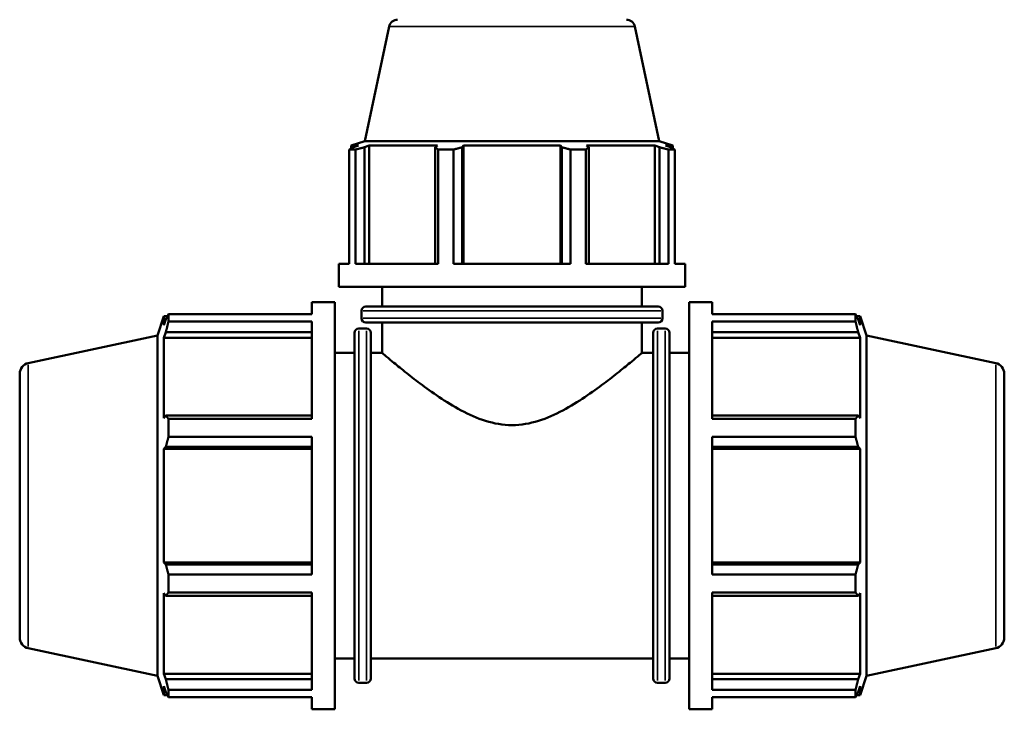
# Model space of a CAD drawing. Header units: inches. Extents: x 0.1 to 46.1, y -10.8 to 32.8.
# Tile 4 of 7: x 13.6 to 24.3, y 10.1 to 17.6. Entities that reach past the tile are written whole.
import ezdxf

# ---------------------------------------------------------------- set-up
doc = ezdxf.new("R2010")
doc.units = ezdxf.units.IN
doc.header["$MEASUREMENT"] = 0
doc.layers.add('Visible (ANSI)', color=7, linetype='Continuous', lineweight=50)
doc.layers.add('Visible Narrow (ANSI)', color=7, linetype='Continuous', lineweight=35)

msp = doc.modelspace()

# ---------------------------------------------------------------- linework, layer by layer
at = {"layer": 'Visible (ANSI)'}
for p, q in [((17.6053, 17.531), (17.3391, 16.2785)), ((20.2884, 17.531), (20.5546, 16.2785)), ((17.3391, 16.2785), (17.1892, 16.2298)), ((20.5546, 16.2785), (17.3391, 16.2785)), ((20.5546, 16.2785), (20.7046, 16.2298)), ((17.2368, 16.1868), (17.1685, 16.1868)), ((17.1685, 14.9375), (17.1685, 16.1868)), ((17.2705, 16.2298), (17.1892, 16.2298)), ((17.1892, 16.1975), (17.1892, 16.2298)), ((17.2705, 16.2298), (17.2164, 16.2113)), ((17.2368, 16.1868), (17.2368, 14.9375)), ((17.3375, 16.2113), (17.3878, 16.2298)), ((17.3375, 14.9375), (17.3375, 16.2113)), ((17.3878, 14.9375), (17.3878, 16.2298)), ((18.1352, 16.2298), (17.3878, 16.2298)), ((18.1352, 16.2298), (18.1091, 16.2113)), ((18.1091, 16.2113), (18.1091, 14.9375)), ((18.3069, 16.1868), (18.1419, 16.1868)), ((18.1419, 14.9375), (18.1419, 16.1868)), ((18.3069, 16.1868), (18.3069, 14.9375)), ((18.4013, 16.2113), (18.4183, 16.2298)), ((18.4013, 14.9375), (18.4013, 16.2113)), ((18.4183, 14.9375), (18.4183, 16.2298)), ((19.4754, 16.2298), (18.4183, 16.2298)), ((19.4754, 14.9375), (19.4754, 16.2298)), ((19.4754, 16.2298), (19.4925, 16.2113)), ((19.4925, 16.2113), (19.4925, 14.9375)), ((19.7518, 16.1868), (19.5868, 16.1868)), ((19.5868, 14.9375), (19.5868, 16.1868)), ((19.7518, 16.1868), (19.7518, 14.9375)), ((19.7846, 16.2113), (19.7585, 16.2298)), ((20.506, 16.2298), (19.7585, 16.2298)), ((19.7846, 14.9375), (19.7846, 16.2113)), ((20.506, 14.9375), (20.506, 16.2298)), ((20.506, 16.2298), (20.5562, 16.2113)), ((20.5562, 16.2113), (20.5562, 14.9375)), ((20.6773, 16.2113), (20.6232, 16.2298)), ((20.7046, 16.2298), (20.6232, 16.2298)), ((20.7252, 16.1868), (20.6569, 16.1868)), ((20.6569, 14.9375), (20.6569, 16.1868)), ((20.7046, 16.1975), (20.7046, 16.2298)), ((20.7252, 16.1868), (20.7252, 14.9375)), ((17.0569, 14.6855), (17.0569, 14.9375)), ((17.1685, 14.9375), (17.0569, 14.9375)), ((18.1419, 14.9375), (17.2368, 14.9375)), ((19.5868, 14.9375), (18.3069, 14.9375)), ((20.6569, 14.9375), (19.7518, 14.9375)), ((20.8369, 14.9375), (20.7252, 14.9375)), ((20.8369, 14.6855), (20.8369, 14.9375)), ((20.8369, 14.6855), (17.0569, 14.6855)), ((17.5294, 14.4731), (17.5294, 14.6855)), ((20.3644, 14.4731), (20.3644, 14.6855)), ((16.7599, 14.3895), (16.7599, 14.521)), ((16.7599, 14.521), (17.0119, 14.521)), ((17.0119, 10.071), (17.0119, 14.521)), ((20.8819, 10.071), (20.8819, 14.521)), ((20.8819, 14.521), (21.1339, 14.521)), ((21.1339, 14.3895), (21.1339, 14.521)), ((17.3026, 14.3434), (17.3026, 14.4258)), ((17.3499, 14.4731), (20.5438, 14.4731)), ((20.5912, 14.3434), (20.5912, 14.4258)), ((15.0769, 14.1539), (15.1455, 14.3652)), ((15.1455, 14.3652), (15.1455, 14.2695)), ((15.1455, 14.3652), (15.1835, 14.3652)), ((15.1672, 14.3331), (15.1455, 14.2695)), ((15.1961, 14.3895), (16.7599, 14.3895)), ((15.1961, 14.3091), (15.1961, 14.3895)), ((16.7599, 14.3091), (15.1961, 14.3091)), ((16.7599, 13.2436), (16.7599, 14.3091)), ((21.1339, 14.3895), (22.6976, 14.3895)), ((21.1339, 13.2436), (21.1339, 14.3091)), ((22.6976, 14.3091), (21.1339, 14.3091)), ((22.6976, 14.3091), (22.6976, 14.3895)), ((22.7102, 14.3652), (22.7482, 14.3652)), ((22.7482, 14.2695), (22.7265, 14.3331)), ((22.7482, 14.2695), (22.7482, 14.3652)), ((22.8169, 14.1539), (22.7482, 14.3652)), ((15.1455, 14.1314), (15.1672, 14.1906)), ((15.1672, 14.1906), (16.7599, 14.1906)), ((17.2742, 14.2317), (17.3587, 14.2317)), ((20.5438, 14.2961), (17.3499, 14.2961)), ((17.5294, 13.9647), (17.5294, 14.2961)), ((20.3644, 13.9647), (20.3644, 14.2961)), ((20.535, 14.2317), (20.6195, 14.2317)), ((21.1339, 14.1906), (22.7265, 14.1906)), ((22.7265, 14.1906), (22.7482, 14.1314)), ((13.6656, 13.8539), (15.0769, 14.1539)), ((15.0769, 10.4381), (15.0769, 14.1539)), ((15.1455, 14.1314), (15.1455, 13.2514)), ((16.7599, 14.1314), (15.1455, 14.1314)), ((17.2269, 10.4075), (17.2269, 14.1844)), ((17.406, 14.1844), (17.406, 10.4075)), ((20.4877, 10.4075), (20.4877, 14.1844)), ((20.6669, 14.1844), (20.6669, 10.4075)), ((21.1339, 14.1314), (22.7482, 14.1314)), ((22.7482, 13.2514), (22.7482, 14.1314)), ((22.8169, 10.4381), (22.8169, 14.1539)), ((24.2281, 13.8539), (22.8169, 14.1539)), ((17.0119, 13.9647), (17.2269, 13.9647)), ((17.406, 13.9647), (17.5294, 13.9647)), ((20.3644, 13.9647), (20.4877, 13.9647)), ((20.6669, 13.9647), (20.8819, 13.9647)), ((13.5719, 13.7382), (13.5719, 10.8538)), ((24.3219, 13.7382), (24.3219, 10.8538)), ((15.1672, 13.2823), (15.1455, 13.2514)), ((16.7599, 13.2823), (15.1672, 13.2823)), ((15.1961, 13.2436), (16.7599, 13.2436)), ((15.1961, 13.0494), (15.1961, 13.2436)), ((22.7265, 13.2823), (21.1339, 13.2823)), ((21.1339, 13.2436), (22.6976, 13.2436)), ((22.6976, 13.0494), (22.6976, 13.2436)), ((22.7482, 13.2514), (22.7265, 13.2823)), ((16.7599, 13.0494), (15.1961, 13.0494)), ((16.7599, 11.5426), (16.7599, 13.0494)), ((21.1339, 11.5426), (21.1339, 13.0494)), ((22.6976, 13.0494), (21.1339, 13.0494)), ((15.1455, 12.9182), (15.1672, 12.9383)), ((16.7599, 12.9182), (15.1455, 12.9182)), ((15.1455, 12.9182), (15.1455, 11.6737)), ((15.1672, 12.9383), (16.7599, 12.9383)), ((21.1339, 12.9383), (22.7265, 12.9383)), ((21.1339, 12.9182), (22.7482, 12.9182)), ((22.7265, 12.9383), (22.7482, 12.9182)), ((22.7482, 11.6737), (22.7482, 12.9182)), ((16.7599, 11.6737), (15.1455, 11.6737)), ((15.1672, 11.6537), (15.1455, 11.6737)), ((16.7599, 11.6537), (15.1672, 11.6537)), ((21.1339, 11.6737), (22.7482, 11.6737)), ((22.7265, 11.6537), (21.1339, 11.6537)), ((22.7482, 11.6737), (22.7265, 11.6537)), ((15.1961, 11.5426), (16.7599, 11.5426)), ((15.1961, 11.3483), (15.1961, 11.5426)), ((21.1339, 11.5426), (22.6976, 11.5426)), ((22.6976, 11.3483), (22.6976, 11.5426)), ((15.1455, 11.3405), (15.1455, 10.4605)), ((15.1455, 11.3405), (15.1672, 11.3097)), ((15.1672, 11.3097), (16.7599, 11.3097)), ((16.7599, 11.3483), (15.1961, 11.3483)), ((16.7599, 10.2829), (16.7599, 11.3483)), ((21.1339, 10.2829), (21.1339, 11.3483)), ((22.6976, 11.3483), (21.1339, 11.3483)), ((21.1339, 11.3097), (22.7265, 11.3097)), ((22.7265, 11.3097), (22.7482, 11.3405)), ((22.7482, 10.4605), (22.7482, 11.3405)), ((13.6656, 10.7381), (15.0769, 10.4381)), ((24.2281, 10.7381), (22.8169, 10.4381)), ((17.0119, 10.6272), (17.2269, 10.6272)), ((17.406, 10.6272), (20.4877, 10.6272)), ((20.6669, 10.6272), (20.8819, 10.6272)), ((15.0769, 10.4381), (15.1455, 10.2267)), ((16.7599, 10.4605), (15.1455, 10.4605)), ((15.1672, 10.4013), (15.1455, 10.4605)), ((21.1339, 10.4605), (22.7482, 10.4605)), ((22.7482, 10.4605), (22.7265, 10.4013)), ((22.8169, 10.4381), (22.7482, 10.2267)), ((15.1455, 10.3225), (15.1455, 10.2267)), ((15.1455, 10.3225), (15.1672, 10.2588)), ((16.7599, 10.4013), (15.1672, 10.4013)), ((17.2742, 10.3602), (17.3587, 10.3602)), ((20.535, 10.3602), (20.6195, 10.3602)), ((22.7265, 10.4013), (21.1339, 10.4013)), ((22.7265, 10.2588), (22.7482, 10.3225)), ((22.7482, 10.2267), (22.7482, 10.3225)), ((15.1455, 10.2267), (15.1835, 10.2267)), ((15.1961, 10.2829), (16.7599, 10.2829)), ((15.1961, 10.2024), (15.1961, 10.2829)), ((21.1339, 10.2829), (22.6976, 10.2829)), ((22.6976, 10.2024), (22.6976, 10.2829)), ((22.7102, 10.2267), (22.7482, 10.2267)), ((16.7599, 10.2024), (15.1961, 10.2024)), ((16.7599, 10.071), (16.7599, 10.2024)), ((21.1339, 10.071), (21.1339, 10.2024)), ((22.6976, 10.2024), (21.1339, 10.2024)), ((16.7599, 10.071), (17.0119, 10.071)), ((20.8819, 10.071), (21.1339, 10.071))]:
    msp.add_line(p, q, dxfattribs=at)
for centre, radius, start, end in [((17.6979, 17.5113), 0.0947, 90, 168), ((20.1958, 17.5113), 0.0947, 12, 90), ((17.3499, 14.4258), 0.0473, 90, 180), ((20.5438, 14.4258), 0.0473, 0, 90), ((17.3499, 14.3434), 0.0473, 180, 270), ((20.5438, 14.3434), 0.0473, 270, 0), ((17.2742, 14.1844), 0.0473, 90, 180), ((17.3587, 14.1844), 0.0473, 0, 90), ((20.535, 14.1844), 0.0473, 90, 180), ((20.6195, 14.1844), 0.0473, 0, 90), ((13.6902, 13.7382), 0.1183, 102, 180), ((24.2035, 13.7382), 0.1183, 0, 78), ((13.6902, 10.8538), 0.1183, 180, 258), ((24.2035, 10.8538), 0.1183, 282, 0), ((17.2742, 10.4075), 0.0473, 180, 270), ((17.3587, 10.4075), 0.0473, 270, 0), ((20.535, 10.4075), 0.0473, 180, 270), ((20.6195, 10.4075), 0.0473, 270, 0)]:
    msp.add_arc(centre, radius, start, end, dxfattribs=at)
for points, weights in [([(17.1685, 16.1868), (17.193, 16.1995), (17.2164, 16.2113)], [1, 1.00174160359, 1.00266706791]), ([(17.3375, 16.2113), (17.2882, 16.1995), (17.2368, 16.1868)], [1.00266706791, 1.00174160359, 1]), ([(18.1419, 16.1868), (18.1251, 16.1995), (18.1091, 16.2113)], [1, 1.00174160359, 1.00266706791]), ([(18.4013, 16.2113), (18.355, 16.1995), (18.3069, 16.1868)], [1.00266706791, 1.00174160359, 1]), ([(19.5868, 16.1868), (19.5387, 16.1995), (19.4925, 16.2113)], [1, 1.00174160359, 1.00266706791]), ([(19.7846, 16.2113), (19.7686, 16.1995), (19.7518, 16.1868)], [1.00266706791, 1.00174160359, 1]), ([(20.6569, 16.1868), (20.6055, 16.1995), (20.5562, 16.2113)], [1, 1.00174160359, 1.00266706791]), ([(20.6773, 16.2113), (20.7008, 16.1995), (20.7252, 16.1868)], [1.00266706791, 1.00174160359, 1]), ([(15.1672, 14.3331), (15.1811, 14.3608), (15.1961, 14.3895)], [1.0031237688, 1.00196971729, 1]), ([(15.1961, 14.3091), (15.1811, 14.2486), (15.1672, 14.1906)], [1, 1.00196971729, 1.0031237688]), ([(22.6976, 14.3895), (22.7126, 14.3608), (22.7265, 14.3331)], [1, 1.00196971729, 1.0031237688]), ([(22.7265, 14.1906), (22.7126, 14.2486), (22.6976, 14.3091)], [1.0031237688, 1.00196971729, 1]), ([(15.1672, 13.2823), (15.1811, 13.2633), (15.1961, 13.2436)], [1.0031237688, 1.00196971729, 1]), ([(22.6976, 13.2436), (22.7126, 13.2633), (22.7265, 13.2823)], [1, 1.00196971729, 1.0031237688]), ([(15.1961, 13.0494), (15.1811, 12.9927), (15.1672, 12.9383)], [1, 1.00196971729, 1.0031237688]), ([(22.7265, 12.9383), (22.7126, 12.9927), (22.6976, 13.0494)], [1.0031237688, 1.00196971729, 1]), ([(15.1672, 11.6537), (15.1811, 11.5993), (15.1961, 11.5426)], [1.0031237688, 1.00196971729, 1]), ([(22.6976, 11.5426), (22.7126, 11.5993), (22.7265, 11.6537)], [1, 1.00196971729, 1.0031237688]), ([(15.1961, 11.3483), (15.1811, 11.3286), (15.1672, 11.3097)], [1, 1.00196971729, 1.0031237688]), ([(22.7265, 11.3097), (22.7126, 11.3286), (22.6976, 11.3483)], [1.0031237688, 1.00196971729, 1]), ([(15.1672, 10.4013), (15.1811, 10.3433), (15.1961, 10.2829)], [1.0031237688, 1.00196971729, 1]), ([(22.6976, 10.2829), (22.7126, 10.3433), (22.7265, 10.4013)], [1, 1.00196971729, 1.0031237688]), ([(15.1961, 10.2024), (15.1811, 10.2312), (15.1672, 10.2588)], [1, 1.00196971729, 1.0031237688]), ([(22.7265, 10.2588), (22.7126, 10.2312), (22.6976, 10.2024)], [1.0031237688, 1.00196971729, 1])]:
    msp.add_rational_spline(points, weights, degree=2, dxfattribs=at)
for points, knots in [([(17.5294, 13.9647), (17.5294, 13.9647), (17.539, 13.9565), (17.5776, 13.9239), (17.6066, 13.8995), (17.681, 13.8379), (17.7264, 13.8006), (17.8286, 13.719), (17.8854, 13.6746), (18.0065, 13.5836), (18.0758, 13.5333), (18.2257, 13.4328), (18.3063, 13.3825), (18.4762, 13.2919), (18.5654, 13.2516), (18.7511, 13.1937), (18.8476, 13.1766), (18.9469, 13.1766)], [17.7337801, 17.7337801, 17.7337801, 17.7337801, 18.4551388, 18.4551388, 19.1764974, 19.1764974, 19.8978561, 19.8978561, 20.6192147, 20.6192147, 21.3756711, 21.3756711, 22.1321274, 22.1321274, 22.8885838, 22.8885838, 23.6450402, 23.6450402, 23.6450402, 23.6450402]), ([(18.9469, 13.1766), (19.0461, 13.1766), (19.1426, 13.1937), (19.3283, 13.2516), (19.4175, 13.2919), (19.5874, 13.3825), (19.668, 13.4328), (19.8179, 13.5333), (19.8872, 13.5836), (20.0083, 13.6746), (20.0651, 13.719), (20.1673, 13.8006), (20.2127, 13.8379), (20.2871, 13.8995), (20.3161, 13.9239), (20.3547, 13.9565), (20.3644, 13.9647), (20.3644, 13.9647)], [0, 0, 0, 0, 0.7564564, 0.7564564, 1.5129127, 1.5129127, 2.2693691, 2.2693691, 3.0258254, 3.0258254, 3.7471841, 3.7471841, 4.4685427, 4.4685427, 5.1899014, 5.1899014, 5.91126, 5.91126, 5.91126, 5.91126])]:
    msp.add_open_spline(points, degree=3, knots=knots, dxfattribs=at)
at = {"layer": 'Visible Narrow (ANSI)'}
for p, q in [((20.2719, 17.531), (17.6218, 17.531)), ((20.5709, 14.4258), (17.3228, 14.4258)), ((17.3228, 14.3434), (20.5709, 14.3434)), ((17.2742, 14.2079), (17.2742, 10.3841)), ((17.3587, 10.3841), (17.3587, 14.2079)), ((20.535, 14.2079), (20.535, 10.3841)), ((20.6195, 10.3841), (20.6195, 14.2079)), ((13.6656, 10.7572), (13.6656, 13.8347)), ((24.2281, 10.7572), (24.2281, 13.8347))]:
    msp.add_line(p, q, dxfattribs=at)

doc.saveas('drawing.dxf')
